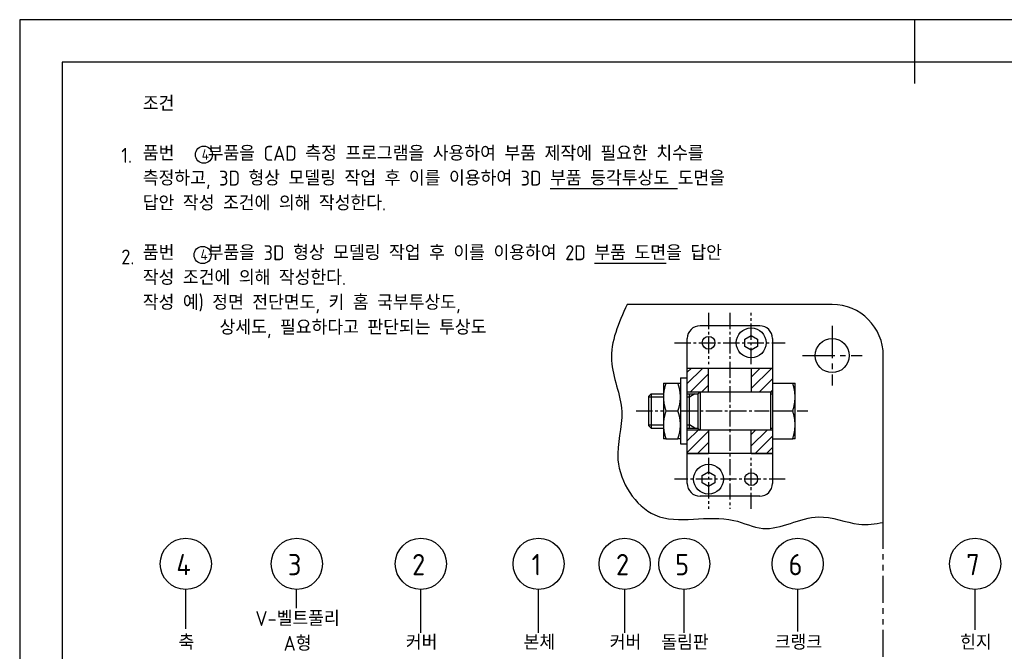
# Model space of a CAD drawing. Header units: millimetres. Extents: x 0 to 420, y 0 to 297.
# Tile 2 of 3: x 0 to 231, y 149 to 297. Entities that reach past the tile are written whole.
import ezdxf
from ezdxf.enums import TextEntityAlignment as Align

# ---------------------------------------------------------------- set-up
doc = ezdxf.new("R2010")
doc.units = ezdxf.units.MM
doc.header["$LTSCALE"] = 0.4
doc.linetypes.add('CENTER2', pattern=[28.575, 19.05, -3.175, 3.175, -3.175])
doc.linetypes.add('PHANTOM2', pattern=[31.75, 15.875, -3.175, 3.175, -3.175, 3.175, -3.175])
for name, color, linetype in [('가는선', 1, 'Continuous'), ('가상선', 1, 'PHANTOM2'), ('문자', 2, 'Continuous'), ('외형선', 3, 'Continuous'), ('윤곽선', 5, 'Continuous'), ('중심선', 1, 'CENTER2')]:
    doc.layers.add(name, color=color, linetype=linetype)
doc.styles.get("Standard").update_dxf_attribs({"font": 'isocp.shx', "bigfont": 'whgtxt.shx'})

# ---------------------------------------------------------------- blocks, each defined once
blk = doc.blocks.new('*U2')
at = {"layer": '가는선'}
h = blk.add_hatch(dxfattribs=at)
h.set_pattern_fill('ANSI31', color=256, scale=0.6)
h.set_pattern_definition([(45, (0, 14.524), (-1.347038, 1.347038), [])])
h.paths.add_polyline_path([(161.65, 215.16), (156.65, 215.16), (156.65, 209.65), (161.65, 209.65)])
h.paths.add_polyline_path([(176.65, 215.16), (171.65, 215.16), (171.65, 209.65), (176.65, 209.65)])
h.paths.add_polyline_path([(176.65, 200.67), (171.65, 200.67), (171.65, 195.16), (176.65, 195.16)])
h.paths.add_polyline_path([(161.65, 200.67), (156.65, 200.67), (156.65, 195.16), (161.65, 195.16)])
for p, q in [((38.97, 154.01), (38.97, 163.28)), ((64.99, 158.9), (64.99, 163.28)), ((94.14, 153.12), (94.14, 163.28)), ((121.76, 153.1), (121.76, 163.28)), ((141.97, 153.12), (141.97, 163.28)), ((155.94, 153.12), (155.94, 163.28)), ((182.56, 153.43), (182.56, 163.28)), ((224.19, 153.83), (224.19, 163.28))]:
    blk.add_line(p, q)
for centre in [(43.22, 265.32), (42.93, 241.77)]:
    blk.add_circle(centre, 2)
at = {"layer": 'Defpoints'}
blk.add_lwpolyline([(0, 0), (420, 0), (420, 297), (0, 297)], close=True, dxfattribs=at)
at = {"layer": '가는선'}
for p, q in [((151.05, 208.42), (147.65, 208.42)), ((157.15, 208.42), (156.65, 208.42)), ((158.44, 209.16), (157.15, 208.42)), ((147.65, 201.9), (151.05, 201.9)), ((156.65, 201.9), (157.15, 201.9)), ((158.44, 201.16), (157.15, 201.9))]:
    blk.add_line(p, q, dxfattribs=at)
blk.add_open_spline([(142.51, 230.16), (140.56, 225.79), (136.87, 217.53), (142.91, 205.31), (138.17, 192.47), (148.75, 176.13), (164.07, 181.93), (176.31, 175.65), (186.23, 182.36), (195.68, 178.08), (200.74, 178.6), (202.65, 179.02)], degree=3, knots=[0, 0, 0, 0, 13.665777, 25.856647, 37.215638, 52.81792, 71.366661, 78.421947, 91.79042, 101.382494, 107.241098, 107.241098, 107.241098, 107.241098], dxfattribs=at)
at = {"layer": '가상선'}
blk.add_line((202.65, 45.82), (202.65, 179.02), dxfattribs=at)
at = {"layer": '외형선'}
for p, q in [((210, 297), (210, 282)), ((190.65, 230.16), (142.51, 230.16)), ((173.65, 225.16), (159.65, 225.16)), ((156.65, 188.16), (156.65, 222.16)), ((170.15, 222.03), (171.65, 222.89)), ((170.15, 220.29), (170.15, 222.03)), ((171.65, 222.89), (173.15, 222.03)), ((173.15, 222.03), (173.15, 220.29)), ((176.65, 222.16), (176.65, 188.16)), ((171.65, 219.43), (170.15, 220.29)), ((173.15, 220.29), (171.65, 219.43)), ((202.65, 179.02), (202.65, 218.16)), ((161.65, 215.16), (156.65, 215.16)), ((176.65, 215.16), (156.65, 215.16)), ((161.65, 209.65), (161.65, 215.16)), ((171.65, 215.16), (171.65, 209.65)), ((176.65, 215.16), (171.65, 215.16)), ((155.05, 212.91), (155.05, 197.41)), ((155.05, 212.91), (156.65, 212.91)), ((151.05, 211.66), (151.05, 198.66)), ((151.63, 211.66), (154.47, 211.66)), ((176.65, 211.66), (181.4, 211.66)), ((181.95, 198.66), (181.95, 211.66)), ((147.65, 208.66), (148.15, 209.16)), ((147.65, 201.66), (147.65, 208.66)), ((148.15, 209.16), (148.15, 201.16)), ((148.15, 209.16), (151.05, 209.16)), ((156.65, 209.65), (176.65, 209.65)), ((156.65, 209.16), (159.15, 209.16)), ((157.15, 201.16), (157.15, 209.16)), ((159.15, 209.16), (159.64, 209.65)), ((159.15, 209.16), (159.15, 201.16)), ((159.65, 209.65), (159.65, 200.67)), ((176.15, 209.65), (176.15, 200.67)), ((176.15, 209.16), (176.65, 209.16)), ((151.63, 205.16), (154.47, 205.16)), ((176.65, 205.16), (181.4, 205.16)), ((147.65, 201.66), (148.15, 201.16)), ((148.15, 201.16), (151.05, 201.16)), ((156.65, 201.16), (159.15, 201.16)), ((159.15, 201.16), (159.64, 200.67)), ((176.15, 201.16), (176.65, 201.16)), ((176.65, 200.67), (156.65, 200.67)), ((161.65, 200.67), (161.65, 195.16)), ((171.65, 195.16), (171.65, 200.67)), ((151.63, 198.66), (154.47, 198.66)), ((155.05, 197.41), (156.65, 197.41)), ((176.65, 198.66), (181.4, 198.66)), ((156.65, 195.16), (161.65, 195.16)), ((176.65, 195.16), (156.65, 195.16)), ((171.65, 195.16), (176.65, 195.16)), ((160.15, 190.03), (161.65, 190.89)), ((160.15, 188.29), (160.15, 190.03)), ((161.65, 190.89), (163.15, 190.03)), ((163.15, 190.03), (163.15, 188.29)), ((161.65, 187.43), (160.15, 188.29)), ((163.15, 188.29), (161.65, 187.43)), ((173.65, 185.16), (159.65, 185.16))]:
    blk.add_line(p, q, dxfattribs=at)
for centre, radius in [((171.65, 221.16), 3.5), ((161.65, 221.16), 1.5), ((190.65, 218.16), 4), ((161.65, 189.16), 3.5), ((171.65, 189.16), 1.5), ((38.97, 169.28), 6), ((65.03, 169.28), 6), ((94.14, 169.28), 6), ((121.76, 169.28), 6), ((141.97, 169.28), 6), ((155.94, 169.28), 6), ((182.56, 169.28), 6), ((224.19, 169.28), 6)]:
    blk.add_circle(centre, radius, dxfattribs=at)
for centre, radius, start, end in [((190.65, 218.16), 12, 0, 90), ((159.65, 222.16), 3, 90, 180), ((173.65, 222.16), 3, 0, 90), ((159.65, 188.16), 3, 180, 270), ((173.65, 188.16), 3, 270, 0)]:
    blk.add_arc(centre, radius, start, end, dxfattribs=at)
for points, weights in [([(151.63, 211.66), (151.05, 209.92), (151.05, 208.41)], [1, 1.0379548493, 1]), ([(151.05, 211.66), (151.05, 211.66), (151.63, 211.66)], [1, 1.0379548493, 1]), ([(155.05, 208.41), (155.05, 209.92), (154.47, 211.66)], [1, 1.0379548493, 1]), ([(154.47, 211.66), (155.05, 211.66), (155.05, 211.66)], [1, 1.0379548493, 1]), ([(181.4, 211.66), (181.92, 211.66), (181.95, 211.66)], [1, 1.03242818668, 1]), ([(181.95, 208.64), (181.92, 210.04), (181.4, 211.66)], [1, 1.03242818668, 1]), ([(151.05, 208.41), (151.05, 206.9), (151.63, 205.16)], [1, 1.0379548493, 1]), ([(154.47, 205.16), (155.05, 206.9), (155.05, 208.41)], [1, 1.0379548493, 1]), ([(181.4, 205.16), (181.92, 206.78), (181.95, 208.18)], [1, 1.03242818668, 1]), ([(151.63, 205.16), (151.05, 203.42), (151.05, 201.91)], [1, 1.0379548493, 1]), ([(155.05, 201.91), (155.05, 203.42), (154.47, 205.16)], [1, 1.0379548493, 1]), ([(181.95, 202.14), (181.92, 203.54), (181.4, 205.16)], [1, 1.03242818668, 1]), ([(151.05, 201.91), (151.05, 200.4), (151.63, 198.66)], [1, 1.0379548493, 1]), ([(154.47, 198.66), (155.05, 200.4), (155.05, 201.91)], [1, 1.0379548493, 1]), ([(181.4, 198.66), (181.92, 200.28), (181.95, 201.68)], [1, 1.03242818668, 1]), ([(151.63, 198.66), (151.05, 198.66), (151.05, 198.66)], [1, 1.0379548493, 1]), ([(155.05, 198.66), (155.05, 198.66), (154.47, 198.66)], [1, 1.0379548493, 1]), ([(181.95, 198.66), (181.92, 198.66), (181.4, 198.66)], [1, 1.03242818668, 1])]:
    blk.add_rational_spline(points, weights, degree=2, dxfattribs=at)
at = {"layer": '윤곽선'}
blk.add_lwpolyline([(10, 10), (410, 10), (410, 287), (10, 287)], close=True, dxfattribs=at)
at = {"layer": '중심선', "ltscale": 0.5}
for p, q in [((161.65, 228.16), (161.65, 216.16)), ((166.65, 228.16), (166.65, 182.16)), ((171.65, 216.16), (171.65, 228.16)), ((153.65, 221.16), (179.65, 221.16)), ((144.65, 205.16), (150.89, 205.16)), ((155.29, 205.16), (175.87, 205.16)), ((182.44, 205.16), (184.95, 205.16)), ((161.65, 194.16), (161.65, 182.16)), ((171.65, 182.16), (171.65, 194.16)), ((179.65, 189.16), (153.65, 189.16))]:
    blk.add_line(p, q, dxfattribs=at)
at = {"layer": '중심선'}
for p, q in [((190.65, 225.16), (190.65, 211.16)), ((183.65, 218.16), (197.65, 218.16))]:
    blk.add_line(p, q, dxfattribs=at)
for s, insert, char_height, width, attachment_point in [('\\A1;조건\\P\\P품번 {\\fGulim|b0|i0|c129|p50;   } 부품을 CAD 측정 프로그램을 사용하여 부품 제작에 필요한 치수를 측정하고, 3D 형상 모델링 작업 후 이를 이용하여 3D {\\L부품 등각투상도} 도면을 답안 작성 조건에 의해 작성한다.\\P\\P품번 {\\fGulim|b0|i0|c129|p50;   } 부품을 3D 형상 모델링 작업 후 이를 이용하여 2D {\\L부품 도면}을 답안 작성 조건에 의해 작성한다.\\P작성 예) 정면 전단면도, 키 홈 국부투상도,\\P         상세도, 필요하다고 판단되는 투상도', (28.89, 250.65), 3.5, 137.1323, 4), ('\\A1;1.', (23.84, 265.16), 3.5, 138.2804, 4), ('4', (42.71, 266.61), 2.5, 11.5937, 1), ('\\A1;2.', (23.84, 241.3), 3.5, 138.2804, 4), ('4', (42.42, 243.07), 2.5, 11.5937, 1)]:
    blk.add_mtext(s, dxfattribs=dict(insert=insert, char_height=char_height, width=width, attachment_point=attachment_point))
at = {"layer": '문자'}
for s, p in [('4', (38.46, 169.1)), ('3', (64.52, 169.1)), ('2', (93.62, 169.1)), ('1', (121.25, 169.1)), ('2', (141.46, 169.1)), ('5', (155.43, 169.1)), ('6', (182.05, 169.1)), ('7', (223.68, 169.1))]:
    blk.add_text(s, height=5, dxfattribs=at).set_placement(p, align=Align.MIDDLE_CENTER)
at = {"layer": '문자', "char_height": 3.5, "width": 45.8098, "attachment_point": 5}
for s, insert in [('V-벨트풀리\\PA형', (65.21, 153.53)), ('축', (39.14, 150.86)), ('커버', (94.31, 150.86)), ('본체', (121.94, 150.86)), ('커버', (142.14, 150.86)), ('돌림판', (156.11, 150.86)), ('크랭크', (182.73, 150.86)), ('힌지', (224.36, 150.86))]:
    blk.add_mtext(s, dxfattribs=dict(at, insert=insert))

msp = doc.modelspace()

# ---------------------------------------------------------------- block references
msp.add_blockref('*U2', (0, 0))

doc.saveas('drawing.dxf')
